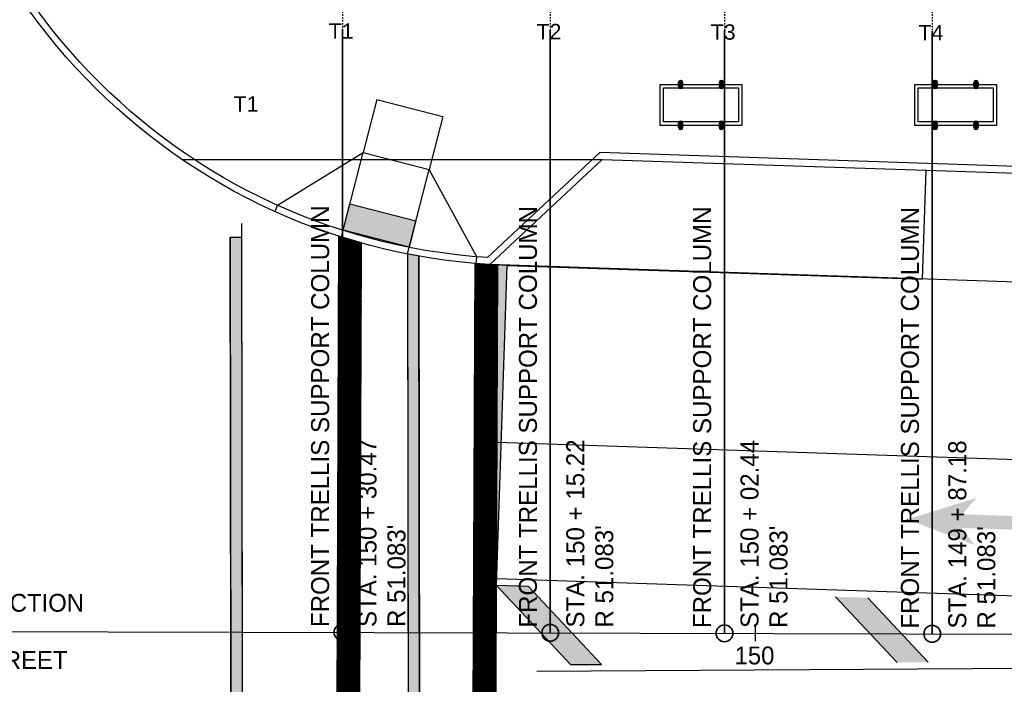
# Model space of a CAD drawing. Header units: feet. Extents: x 0 to 152508, y 0 to 59434.
# Tile 75 of 78: x 152316 to 152388, y 59333 to 59382. Entities that reach past the tile are written whole.
import ezdxf
from ezdxf import colors
from ezdxf.entities.mleader import LeaderData, LeaderLine
from ezdxf.math import Vec2, Vec3

# ---------------------------------------------------------------- set-up
doc = ezdxf.new("R2010")
doc.units = ezdxf.units.FT
doc.header["$LTSCALE"] = 0.1
doc.header["$MEASUREMENT"] = 0
doc.linetypes.add('CENTER', pattern=[2, 1.25, -0.25, 0.25, -0.25])
doc.linetypes.add('Trellis Base$0$CENTER', pattern=[2, 1.25, -0.25, 0.25, -0.25])
doc.layers.add('Bridge plan$0$105523BT002 - PM_P_Cells', color=252, linetype='Continuous', lineweight=13, transparency=0.7)
doc.layers.add('Bridge plan$0$105523BT002 - PM_P_Cells (Construction)', color=252, linetype='Continuous', lineweight=13, transparency=0.7)
for name, color, linetype, lineweight in [('Bridge plan$0$BR_P_Rail_Object', 251, 'Continuous', 30), ('Bridge plan$0$BR_P_Slab_Object', 2, 'Continuous', 30), ('Bridge plan$0$MT_P_Dotted_Line', 252, 'Continuous', 13), ('Bridge plan$0$new FSB deck grid - PV_P_Curb', 1, 'Continuous', 13), ('Bridge plan$0$PM_P_Cells', 1, 'Continuous', 13), ('Bridge plan$0$PM_P_Channelizing_Line', 252, 'Continuous', 30), ('Bridge plan$0$PM_P_CL_Double_Solid', 252, 'Continuous', 13), ('Bridge plan$0$PM_P_Crosswalk', 252, 'Continuous', 30), ('Bridge plan$0$PM_P_Edge_Line', 252, 'Continuous', 13), ('Bridge plan$0$PM_P_Parking_Lot_Stall', 252, 'Continuous', 30), ('Bridge plan$0$PM_P_Stop_Line', 252, 'Continuous', 53), ('Bridge plan$0$PM_P_Transverse_Line', 252, 'Continuous', 30), ('Bridge plan$0$PV_P_Curb_Ramp', 252, 'Continuous', 13), ('Bridge plan$0$PV_P_EOP_Br', 252, 'Continuous', 30), ('Bridge plan$0$VG_P_Cells', 252, 'Continuous', 13), ('SH_Text', 30, 'Continuous', 35)]:
    doc.layers.add(name, color=color, linetype=linetype, lineweight=lineweight)
doc.layers.add('Bridge plan$0$SC_Scratch1', color=252, linetype='Continuous', lineweight=0, plot=False)
for name, color, linetype in [('L-DETL-CNTR', 230, 'CENTER'), ('Trellis Base$0$L-ANNO-NOTE', 30, 'Continuous'), ('Trellis Base$0$L-ANNO-STATION', 253, 'Continuous'), ('Trellis Base$0$L-CNTR', 230, 'Trellis Base$0$CENTER')]:
    doc.layers.add(name, color=color, linetype=linetype)
doc.styles.add('ARIAL', font='arial.ttf', dxfattribs={"width": 0.9})
doc.styles.add('Style-font30', font='font30.shx')
doc.styles.add('Trellis Base$0$ARIAL', font='arial.ttf', dxfattribs={"width": 0.9})
doc.styles.add('Trellis Base$0$Slanted-Normal LS 0.50_0', font='font31.shx')

# ---------------------------------------------------------------- blocks, each defined once
blk = doc.blocks.new('Bridge plan$0$PMTHRP')
at = {"layer": 'Bridge plan$0$105523BT002 - PM_P_Cells', "extrusion": (0, 0, -1)}
blk.add_hatch(color=256, dxfattribs=at).paths.add_polyline_path([(5, -1.736), (0, 0), (5, 1.736), (4, 0.5), (9.5, 0.5), (9.5, -0.5), (4, -0.5)])
at = {"layer": 'Bridge plan$0$105523BT002 - PM_P_Cells (Construction)'}
for p in [(0, 0), (-9.5, 0)]:
    blk.add_point(p, dxfattribs=at)
blk = doc.blocks.new('Bridge plan')
at = {"layer": 'Bridge plan$0$BR_P_Rail_Object', "lineweight": -3}
h = blk.add_hatch(color=256, dxfattribs=at)
edge = h.paths.add_edge_path()
edge.add_ellipse((1828103.471, 711578.534), major_axis=(-0.001, 0.325), ratio=0.5, start_angle=0, end_angle=360)
h = blk.add_hatch(color=256, dxfattribs=at)
edge = h.paths.add_edge_path()
edge.add_ellipse((1828106.471, 711578.534), major_axis=(-0.001, 0.325), ratio=0.5, start_angle=0, end_angle=360)
h = blk.add_hatch(color=256, dxfattribs=at)
edge = h.paths.add_edge_path()
edge.add_ellipse((1828122.156, 711578.534), major_axis=(-0.001, 0.325), ratio=0.5, start_angle=0, end_angle=360)
h = blk.add_hatch(color=256, dxfattribs=at)
edge = h.paths.add_edge_path()
edge.add_ellipse((1828122.156, 711578.534), major_axis=(-0.001, 0.325), ratio=0.5, start_angle=0, end_angle=360)
h = blk.add_hatch(color=256, dxfattribs=at)
edge = h.paths.add_edge_path()
edge.add_ellipse((1828125.156, 711578.534), major_axis=(-0.001, 0.325), ratio=0.5, start_angle=0, end_angle=360)
h = blk.add_hatch(color=256, dxfattribs=at)
edge = h.paths.add_edge_path()
edge.add_ellipse((1828125.156, 711578.534), major_axis=(-0.001, 0.325), ratio=0.5, start_angle=0, end_angle=360)
h = blk.add_hatch(color=256, dxfattribs=at)
edge = h.paths.add_edge_path()
edge.add_ellipse((1828103.471, 711575.534), major_axis=(-0.001, 0.325), ratio=0.5, start_angle=0, end_angle=360)
h = blk.add_hatch(color=256, dxfattribs=at)
edge = h.paths.add_edge_path()
edge.add_ellipse((1828106.471, 711575.534), major_axis=(-0.001, 0.325), ratio=0.5, start_angle=0, end_angle=360)
h = blk.add_hatch(color=256, dxfattribs=at)
edge = h.paths.add_edge_path()
edge.add_ellipse((1828122.156, 711575.534), major_axis=(-0.001, 0.325), ratio=0.5, start_angle=0, end_angle=360)
h = blk.add_hatch(color=256, dxfattribs=at)
edge = h.paths.add_edge_path()
edge.add_ellipse((1828122.156, 711575.534), major_axis=(-0.001, 0.325), ratio=0.5, start_angle=0, end_angle=360)
h = blk.add_hatch(color=256, dxfattribs=at)
edge = h.paths.add_edge_path()
edge.add_ellipse((1828125.156, 711575.534), major_axis=(-0.001, 0.325), ratio=0.5, start_angle=0, end_angle=360)
h = blk.add_hatch(color=256, dxfattribs=at)
edge = h.paths.add_edge_path()
edge.add_ellipse((1828125.156, 711575.534), major_axis=(-0.001, 0.325), ratio=0.5, start_angle=0, end_angle=360)
at = {"layer": 'Bridge plan$0$PM_P_Crosswalk', "lineweight": -3}
h = blk.add_hatch(color=256, dxfattribs=at)
edge = h.paths.add_edge_path()
edge.add_line((1828083.424, 711566.098), (1828083.511, 711510.685))
edge.add_arc((1828090.17, 711476.324), 35, 99.58202, 100.96808, ccw=False)
edge.add_line((1828084.344, 711510.836), (1828084.258, 711565.94))
edge.add_arc((1828092.207, 711610.232), 45, 258.74576, 259.82596, ccw=False)
at = {"layer": 'Bridge plan$0$PM_P_Stop_Line', "lineweight": -3}
blk.add_hatch(color=256, dxfattribs=at).paths.add_polyline_path([(1828089.08, 711565.352), (1828088.295, 711541.825), (1828089.961, 711541.769), (1828090.744, 711565.256)])
at = {"layer": 'Bridge plan$0$PM_P_Transverse_Line', "lineweight": -3}
blk.add_hatch(color=256, dxfattribs=at).paths.add_polyline_path([(1828089.961, 711541.769), (1828095.403, 711535.952), (1828097.672, 711535.966), (1828092.317, 711541.691)])
at = {"layer": 'Bridge plan$0$PM_P_Transverse_Line'}
blk.add_hatch(color=256, dxfattribs=at).paths.add_polyline_path([(1828121.637, 711536.123), (1828119.368, 711536.11), (1828114.85, 711540.939), (1828117.206, 711540.861)])
at = {"layer": 'Bridge plan$0$PV_P_Curb_Ramp', "lineweight": -3}
h = blk.add_hatch(dxfattribs=at)
h.set_pattern_fill('DGN_TDOMEP', color=256, angle=165.40686, style=0, pattern_type=2)
h.set_pattern_definition([(284.7698, (1828080.268044, 711567.575343), (0.8256752, -3.04802988), [0.035952, -7.15446]), (345.407, (1828080.2772, 711567.54058), (0.098682, 0.37903), [0.037216, -0.354534]), (43.396, (1828080.313225, 711567.531202), (1.05426906, 0.93968802), [0.036952, -3.658245]), (105.87773, (1828080.340076, 711567.55659), (-0.64392641, 2.19126489), [0.038626, -7.68667]), (165.407, (1828080.3295, 711567.59374), (-0.098682, -0.37903), [0.037216, -0.354534]), (227.50455, (1828080.293492, 711567.60312), (-0.576475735, -0.659359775), [0.037671, -7.496539]), (284.7698, (1828080.218703, 711567.385828), (0.8256752, -3.04802988), [0.035952, -7.15446]), (345.407, (1828080.22787, 711567.35106), (0.098682, 0.37903), [0.037216, -0.354534]), (43.396, (1828080.263884, 711567.341686), (1.05426906, 0.93968802), [0.036952, -3.658245]), (105.87773, (1828080.290735, 711567.367074), (-0.64392641, 2.19126489), [0.038626, -7.68667]), (165.407, (1828080.28017, 711567.40423), (-0.098682, -0.37903), [0.037216, -0.354534]), (227.50455, (1828080.244151, 711567.413603), (-0.576475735, -0.659359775), [0.037671, -7.496539]), (284.7698, (1828080.078488, 711567.624694), (0.8256752, -3.04802988), [0.035952, -7.15446]), (345.407, (1828080.08765, 711567.58993), (0.098682, 0.37903), [0.037216, -0.354534]), (43.396, (1828080.12367, 711567.580554), (1.05426906, 0.93968802), [0.036952, -3.658245]), (105.87773, (1828080.15052, 711567.60594), (-0.64392641, 2.19126489), [0.038626, -7.68667]), (165.407, (1828080.13995, 711567.6431), (-0.098682, -0.37903), [0.037216, -0.354534]), (227.50455, (1828080.103937, 711567.65247), (-0.576475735, -0.659359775), [0.037671, -7.496539]), (284.7698, (1828080.029147, 711567.43518), (0.825675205, -3.04802988), [0.035952, -7.15446]), (345.407, (1828080.0383, 711567.4004), (0.098682, 0.37903), [0.037216, -0.354534]), (43.396, (1828080.07433, 711567.391037), (1.05426906, 0.93968802), [0.036952, -3.658245]), (105.87773, (1828080.10118, 711567.416425), (-0.64392641, 2.19126489), [0.038626, -7.68667]), (165.407, (1828080.0906, 711567.45358), (-0.098682, -0.37903), [0.037216, -0.354534]), (227.50455, (1828080.054595, 711567.462954), (-0.576475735, -0.659359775), [0.037671, -7.496539]), (290.9503, (1828080.23766, 711567.380892), (0.74260882, -1.81223332), [0.016847, -3.352639]), (345.407, (1828080.2437, 711567.36516), (0.098682, 0.37903), [0.01567, -0.37608]), (45.6567, (1828080.25885, 711567.36121), (1.63074435, 1.5990478), [0.01579, -3.142094]), (101.977, (1828080.26988, 711567.3725), (-0.2804296, 0.477734), [0.017517, -0.858314]), (165.407, (1828080.26625, 711567.38964), (-0.098682, -0.37903), [0.01567, -0.37608]), (223.396, (1828080.251085, 711567.393585), (-1.05426906, -0.93968802), [0.018476, -3.676721]), (290.9503, (1828080.048103, 711567.430244), (0.74260882, -1.81223332), [0.016847, -3.352639]), (345.407, (1828080.05413, 711567.4145), (0.098682, 0.37903), [0.01567, -0.37608]), (45.6567, (1828080.06929, 711567.41056), (1.63074435, 1.5990478), [0.015789, -3.142094]), (101.977, (1828080.08033, 711567.42185), (-0.2804296, 0.477734), [0.017517, -0.858314]), (165.407, (1828080.0767, 711567.439), (-0.098682, -0.37903), [0.01567, -0.37608]), (223.396, (1828080.06153, 711567.442937), (-1.05426906, -0.93968802), [0.018476, -3.676721]), (290.9503, (1828080.097444, 711567.61976), (0.74260882, -1.81223332), [0.016847, -3.352639]), (345.407, (1828080.10347, 711567.60403), (0.098682, 0.37903), [0.01567, -0.37608]), (45.6567, (1828080.118633, 711567.600078), (1.63074435, 1.5990478), [0.01579, -3.142094]), (101.977, (1828080.12967, 711567.61137), (-0.2804296, 0.477734), [0.017517, -0.858314]), (165.407, (1828080.12603, 711567.6285), (-0.098682, -0.37903), [0.01567, -0.37608]), (223.396, (1828080.11087, 711567.632453), (-1.05426906, -0.93968802), [0.018476, -3.676721]), (290.9503, (1828080.287, 711567.570408), (0.74260882, -1.8122333), [0.016847, -3.352639]), (345.407, (1828080.29302, 711567.55467), (0.098682, 0.37903), [0.01567, -0.37608]), (45.6567, (1828080.30819, 711567.550726), (1.63074435, 1.5990478), [0.01579, -3.142094]), (101.977, (1828080.31922, 711567.56202), (-0.2804296, 0.477734), [0.017517, -0.858314]), (165.407, (1828080.3156, 711567.57915), (-0.098682, -0.37903), [0.01567, -0.37608]), (223.396, (1828080.300426, 711567.5831), (-1.05426906, -0.93968802), [0.018476, -3.676721])])
h.paths.add_polyline_path([(1828083.549, 711566.583), (1828078.707, 711567.83), (1828079.206, 711569.767), (1828084.048, 711568.52)])
at = {"layer": 'Bridge plan$0$SC_Scratch1', "lineweight": -3}
h = blk.add_hatch(dxfattribs=at)
h.set_pattern_fill('CROSSHATCH', color=256, scale=0.01, angle=81.73928, style=0, pattern_type=2)
h.set_pattern_definition([(126.73928, (1828078.16026, 711509.19938), (-0.06410926, -0.04785397), []), (36.73928, (1828078.16026, 711509.19938), (-0.04785397, 0.06410926), [])])
h.paths.add_polyline_path([(1828078.16, 711509.199), (1828079.829, 711509.762), (1828080.065, 711566.901), (1828078.4, 711567.403)])
h = blk.add_hatch(dxfattribs=at)
h.set_pattern_fill('CROSSHATCH', color=256, scale=0.01, angle=81.73928, style=0, pattern_type=2)
h.set_pattern_definition([(126.73928, (1828090.05804, 711565.29557), (-0.06410926, -0.04785397), []), (36.73928, (1828090.05804, 711565.29557), (-0.04785397, 0.06410926), [])])
h.paths.add_polyline_path([(1828090.058, 711565.296), (1828089.481, 711565.315), (1828088.392, 711565.394), (1828088.169, 711511.267), (1828088.701, 711511.293), (1828089.004, 711511.305), (1828089.396, 711511.318), (1828089.836, 711511.333)])
at = {"layer": 'Bridge plan$0$BR_P_Rail_Object', "lineweight": -3}
for centre in [(1828103.471, 711578.534), (1828106.471, 711578.534), (1828122.156, 711578.534), (1828122.156, 711578.534), (1828125.156, 711578.534), (1828125.156, 711578.534), (1828103.471, 711575.534), (1828106.471, 711575.534), (1828122.156, 711575.534), (1828122.156, 711575.534), (1828125.156, 711575.534), (1828125.156, 711575.534)]:
    blk.add_ellipse(centre, major_axis=(-0.001, 0.325), ratio=0.5, dxfattribs=at)
at = {"layer": 'Bridge plan$0$BR_P_Slab_Object', "lineweight": -3}
for p, q in [((1828089.481, 711565.315), (1828097.726, 711573.028)), ((1828089.481, 711565.315), (1828097.726, 711573.028)), ((1828097.726, 711573.028), (1828175.523, 711570.434)), ((1828097.726, 711573.028), (1828175.523, 711570.434))]:
    blk.add_line(p, q, dxfattribs=at)
at = {"layer": 'Bridge plan$0$BR_P_Slab_Object', "lineweight": -3, "extrusion": (0, 0, -1)}
blk.add_arc((-1828092.207, 711610.232), 45, 273.4727, 1.29929, dxfattribs=at)
at = {"layer": 'Bridge plan$0$MT_P_Dotted_Line', "lineweight": -3}
blk.add_line((1828183.252, 711562.172), (1828089.481, 711565.315), dxfattribs=at)
at = {"layer": 'Bridge plan$0$new FSB deck grid - PV_P_Curb', "lineweight": -3}
for p, q in [((1828097.535, 711573.534), (1828089.297, 711565.828)), ((1828175.746, 711570.927), (1828097.535, 711573.534))]:
    blk.add_line(p, q, dxfattribs=at)
at = {"layer": 'Bridge plan$0$new FSB deck grid - PV_P_Curb', "lineweight": -3, "extrusion": (0, 0, -1)}
blk.add_arc((-1828092.207, 711610.232), 44.5, 273.74908, 1.29929, dxfattribs=at)
at = {"layer": 'Bridge plan$0$PM_P_Channelizing_Line', "lineweight": -3}
blk.add_line((1828090.022, 711552.273), (1828179.959, 711549.275), dxfattribs=at)
at = {"layer": 'Bridge plan$0$PM_P_CL_Double_Solid', "lineweight": -3}
for p, q in [((1828089.978, 711542.269), (1828180.292, 711539.258)), ((1828180.402, 711535.981), (1828092.92, 711535.449))]:
    blk.add_line(p, q, dxfattribs=at)
at = {"layer": 'Bridge plan$0$PM_P_Crosswalk', "lineweight": -3}
for p, q in [((1828071.254, 711568.319), (1828071.351, 711505.835)), ((1828070.422, 711567.319), (1828070.519, 711505.287)), ((1828083.424, 711566.098), (1828083.511, 711510.685)), ((1828084.258, 711565.94), (1828084.344, 711510.836))]:
    blk.add_line(p, q, dxfattribs=at)
at = {"layer": 'Bridge plan$0$PM_P_Crosswalk', "lineweight": -3, "flags": 128}
blk.add_lwpolyline([(1828071.351, 711505.835), (1828070.519, 711505.287), (1828070.422, 711567.319), (1828071.256, 711567.319)], close=True, dxfattribs=at)
blk.add_lwpolyline([(1828083.424, 711566.098), (1828083.511, 711510.685, -0.006048), (1828084.344, 711510.836), (1828084.258, 711565.94, -0.004713)], format="xyb", close=True, dxfattribs=at)
at = {"layer": 'Bridge plan$0$PM_P_Crosswalk', "lineweight": -3}
blk.add_solid([(1828071.351, 711505.835), (1828070.519, 711505.287), (1828071.256, 711567.319), (1828070.422, 711567.319)], dxfattribs=at)
at = {"layer": 'Bridge plan$0$PM_P_Edge_Line', "lineweight": -3}
for p, q in [((1828089.961, 711541.769), (1828090.744, 711565.256)), ((1828090.744, 711565.256), (1828121.208, 711564.24))]:
    blk.add_line(p, q, dxfattribs=at)
at = {"layer": 'Bridge plan$0$PM_P_Parking_Lot_Stall', "lineweight": -3}
blk.add_line((1828121.475, 711572.236), (1828121.208, 711564.24), dxfattribs=at)
at = {"layer": 'Bridge plan$0$PM_P_Stop_Line', "lineweight": -3, "flags": 128}
blk.add_lwpolyline([(1828089.08, 711565.352), (1828088.295, 711541.825), (1828089.961, 711541.769), (1828090.744, 711565.256)], close=True, dxfattribs=at)
at = {"layer": 'Bridge plan$0$PM_P_Transverse_Line'}
for p, q in [((1828119.368, 711536.11), (1828114.85, 711540.939)), ((1828121.637, 711536.123), (1828117.206, 711540.861))]:
    blk.add_line(p, q, dxfattribs=at)
at = {"layer": 'Bridge plan$0$PM_P_Transverse_Line', "lineweight": -3, "flags": 128}
blk.add_lwpolyline([(1828089.961, 711541.769), (1828095.403, 711535.952), (1828097.672, 711535.966), (1828092.317, 711541.691)], close=True, dxfattribs=at)
at = {"layer": 'Bridge plan$0$PV_P_Curb_Ramp', "lineweight": -3}
for p, q in [((1828081.176, 711577.422), (1828080.179, 711573.548)), ((1828081.176, 711577.422), (1828086.018, 711576.175)), ((1828086.018, 711576.175), (1828085.021, 711572.301)), ((1828073.891, 711569.676), (1828080.179, 711573.548)), ((1828078.582, 711567.344), (1828080.179, 711573.548)), ((1828080.179, 711573.548), (1828085.021, 711572.301)), ((1828083.424, 711566.098), (1828085.021, 711572.301)), ((1828088.525, 711565.885), (1828085.021, 711572.301)), ((1828073.891, 711569.676), (1828073.686, 711569.22)), ((1828088.483, 711565.387), (1828088.525, 711565.885))]:
    blk.add_line(p, q, dxfattribs=at)
at = {"layer": 'Bridge plan$0$PV_P_Curb_Ramp', "lineweight": -3, "flags": 128}
blk.add_lwpolyline([(1828083.549, 711566.583), (1828078.707, 711567.83), (1828078.707, 711567.83), (1828079.206, 711569.767), (1828079.206, 711569.767), (1828084.048, 711568.52), (1828083.549, 711566.583)], dxfattribs=at)
at = {"layer": 'Bridge plan$0$PV_P_EOP_Br', "lineweight": -3}
for p, q in [((1828089.481, 711565.315), (1828097.726, 711573.028)), ((1828089.481, 711565.315), (1828097.726, 711573.028)), ((1828097.726, 711573.028), (1828175.523, 711570.434)), ((1828097.726, 711573.028), (1828175.523, 711570.434))]:
    blk.add_line(p, q, dxfattribs=at)
at = {"layer": 'Bridge plan$0$SC_Scratch1', "lineweight": -3}
for p, q in [((1828066.892, 711573.028), (1828097.726, 711573.028)), ((1828078.16, 711509.199), (1828078.4, 711567.403)), ((1828079.829, 711509.762), (1828080.065, 711566.901)), ((1828088.169, 711511.267), (1828088.392, 711565.394)), ((1828089.836, 711511.333), (1828090.058, 711565.284))]:
    blk.add_line(p, q, dxfattribs=at)
at = {"layer": 'Bridge plan$0$SC_Scratch1', "lineweight": -3, "flags": 128}
for points in [[(1828078.16, 711509.199), (1828079.829, 711509.762), (1828080.065, 711566.901), (1828078.4, 711567.403)], [(1828090.058, 711565.296), (1828089.481, 711565.315), (1828088.392, 711565.394), (1828088.169, 711511.267), (1828088.701, 711511.293), (1828089.004, 711511.305), (1828089.396, 711511.318), (1828089.836, 711511.333)]]:
    blk.add_lwpolyline(points, close=True, dxfattribs=at)
at = {"layer": 'Bridge plan$0$VG_P_Cells', "lineweight": -3, "flags": 128}
for points in [[(1828107.969, 711578.534), (1828107.969, 711575.534), (1828101.969, 711575.534), (1828101.969, 711578.534)], [(1828107.719, 711578.284), (1828107.719, 711575.784), (1828102.219, 711575.784), (1828102.219, 711578.284)], [(1828126.654, 711578.534), (1828126.654, 711575.534), (1828120.654, 711575.534), (1828120.654, 711578.534)], [(1828126.654, 711578.534), (1828126.654, 711575.534), (1828120.654, 711575.534), (1828120.654, 711578.534)], [(1828126.404, 711578.284), (1828126.404, 711575.784), (1828120.904, 711575.784), (1828120.904, 711578.284)], [(1828126.404, 711578.284), (1828126.404, 711575.784), (1828120.904, 711575.784), (1828120.904, 711578.284)]]:
    blk.add_lwpolyline(points, close=True, dxfattribs=at)
at = {"layer": 'Bridge plan$0$PM_P_Cells', "rotation": 178.0906165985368}
blk.add_blockref('Bridge plan$0$PMTHRP', (1828120.125, 711546.616), dxfattribs=at)
blk = doc.blocks.new('Trellis Base')
at = {"layer": 'Trellis Base$0$L-ANNO-STATION'}
for points in [[(152302.842, 59337.154), (152507.831, 59336.624)], [(152369.906, 59336.412), (152369.906, 59337.55)]]:
    blk.add_lwpolyline(points, dxfattribs=at)
at = {"layer": 'Trellis Base$0$L-CNTR'}
for points in [[(152339.591, 59434.282), (152339.591, 59373.585)], [(152354.842, 59434.282), (152354.842, 59373.585)], [(152367.628, 59434.282), (152367.628, 59373.585)], [(152382.878, 59434.282), (152382.878, 59373.585)]]:
    blk.add_lwpolyline(points, dxfattribs=at)
blk.add_blockref('Bridge plan', (-1675739.063, -652201.263))
at = {"layer": 'Trellis Base$0$L-ANNO-STATION', "attachment_point": 1, "style": 'Trellis Base$0$Slanted-Normal LS 0.50_0'}
for s, insert, char_height in [('CONSTRUCTION', (152306.524, 59339.882), 1.30938), ('S. FRONT STREET', (152303.849, 59335.679), 1.30938), ('150', (152368.375, 59336.017), 1.3094)]:
    blk.add_mtext_dynamic_manual_height_columns(s, width=22.02821, gutter_width=6.547, heights=[0], dxfattribs=dict(at, insert=insert, char_height=char_height))
at = {"layer": 'Trellis Base$0$L-ANNO-NOTE'}
ml = blk.add_multileader_mtext('Standard', dxfattribs=at)
ml.set_content('W. LIVINGSTON AVENUE', color=11, style='Trellis Base$0$ARIAL')
ml.set_leader_properties()
ml.build(insert=Vec2(0, 0))
ml.multileader.update_dxf_attribs({"has_dogleg": 0, "dogleg_length": 0.36, "arrow_head_size": 1.25, "scale": 10})
ctx = ml.context
ctx.base_point, ctx.scale, ctx.char_height, ctx.arrow_head_size, ctx.landing_gap_size, ctx.plane_origin, ctx.plane_x_axis, ctx.plane_y_axis = Vec3(152493.433, 59387.87), 10, 1.25, 1.25, 0.5, Vec3(152496.482, 59382.314), Vec3(0.234739, 0.972058), Vec3(-0.972058, 0.234739)
notes = []
notes.append((ctx, [(0, (0, 0, 0), (0, 0), (1, 0), 1, [])]))
ctx.mtext.insert, ctx.mtext.text_direction, ctx.mtext.rotation, ctx.mtext.flow_direction = Vec3(152492.933, 59388.505), Vec3(0.234739, 0.972058), 1.333846, 5
for ctx, leaders in notes:
    for number, flags, end, landing, length, lines in leaders:
        leader = LeaderData()
        leader.index, (leader.has_last_leader_line, leader.has_dogleg_vector, leader.attachment_direction) = number, flags
        leader.last_leader_point, leader.dogleg_vector, leader.dogleg_length = Vec3(end), Vec3(landing), length
        for number, points, colour, breaks in lines:
            line = LeaderLine()
            line.index, line.vertices, line.color, line.breaks = number, Vec3.list(points), colors.encode_raw_color(colour), breaks
            leader.lines.append(line)
        ctx.leaders.append(leader)

msp = doc.modelspace()

# ---------------------------------------------------------------- linework, layer by layer
at = {"layer": 'SH_Text', "linetype": 'Continuous'}
for points in [[(152339.5932, 59381.3055), (152339.5932, 59337.0593)], [(152354.8433, 59381.266), (152354.8433, 59337.0199)], [(152367.6301, 59381.2329), (152367.6301, 59336.9868)], [(152382.8797, 59381.1934), (152382.8797, 59336.9473)]]:
    msp.add_lwpolyline(points, dxfattribs=at)
for centre in [(152339.5932, 59337.0593), (152354.8433, 59337.0199), (152367.6301, 59336.9868), (152382.8797, 59336.9473)]:
    msp.add_circle(centre, 0.6159, dxfattribs=at)

# ---------------------------------------------------------------- block references
msp.add_blockref('Trellis Base', (0, 0))

# ---------------------------------------------------------------- texts
at = {"layer": 'L-DETL-CNTR', "style": 'ARIAL'}
for s, p in [('T1', (152338.5804, 59380.6303)), ('T2', (152353.8304, 59380.5909)), ('T3', (152366.6173, 59380.5578)), ('T4', (152381.8668, 59380.5183)), ('T1', (152331.602, 59375.2837))]:
    msp.add_text(s, height=1.125, dxfattribs=at).set_placement(p)
at = {"layer": 'SH_Text', "linetype": 'Continuous', "char_height": 1.322155, "attachment_point": 4, "rotation": 90, "line_spacing_factor": 1.2, "style": 'Style-font30'}
for s, insert in [('{\\Ffont31|c0;FRONT TRELLIS SUPPORT COLUMN}', (152337.9655, 59337.444)), ('{\\Ffont31|c0;FRONT TRELLIS SUPPORT COLUMN}', (152353.2155, 59337.4046)), ('{\\Ffont31|c0;FRONT TRELLIS SUPPORT COLUMN}', (152366.0023, 59337.3715)), ('{\\Ffont31|c0;FRONT TRELLIS SUPPORT COLUMN}', (152381.2519, 59337.332)), ('{\\Ffont31|c0;STA. 150 + 30.47}', (152341.4406, 59337.4494)), ('{\\Ffont31|c0;STA. 150 + 15.22}', (152356.6906, 59337.41)), ('{\\Ffont31|c0;STA. 150 + 02.44}', (152369.4775, 59337.3769)), ('{\\Ffont31|c0;STA. 149 + 87.18}', (152384.727, 59337.3374)), ("{\\Ffont31|c0;R 51.083'}", (152343.5665, 59337.4494)), ("{\\Ffont31|c0;R 51.083'}", (152358.8166, 59337.41)), ("{\\Ffont31|c0;R 51.083'}", (152371.6034, 59337.3769)), ("{\\Ffont31|c0;R 51.083'}", (152386.853, 59337.3374))]:
    msp.add_mtext(s, dxfattribs=dict(at, insert=insert))

doc.saveas('drawing.dxf')
